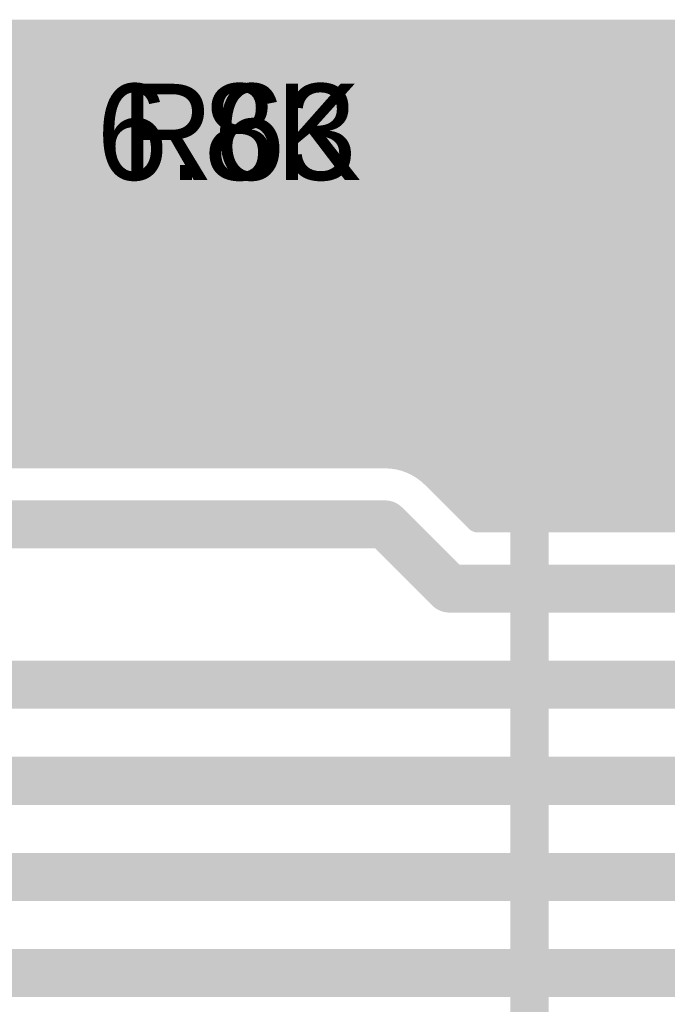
# Model space of a CAD drawing. Extents: x 7.17 to 14.1, y 4 to 11.75.
# Tile 135 of 189: x 8.92 to 9.12, y 8.53 to 8.83. Entities that reach past the tile are written whole.
import ezdxf

# ---------------------------------------------------------------- set-up
doc = ezdxf.new("R2010")
doc.units = 0
doc.layers.get('0').update_dxf_attribs({"linetype": 'CONTINUOUS'})
for name, color, linetype in [('BOTTOMLAYER', 5, 'CONTINUOUS'), ('MECHANICAL1', 6, 'CONTINUOUS'), ('TOPLAYER', 1, 'CONTINUOUS'), ('TOPOVERLAY', 2, 'CONTINUOUS'), ('TOPPASTE', 8, 'CONTINUOUS'), ('TOPSOLDER', 216, 'CONTINUOUS')]:
    doc.layers.add(name, color=color, linetype=linetype)

# ---------------------------------------------------------------- blocks, each defined once
blk = doc.blocks.new('0603_2')
at = {"layer": 'MECHANICAL1', "const_width": 0.01}
for points in [[(-0.000531, 0.015748), (-0.000531, -0.014252)], [(0.059468, 0.015748), (-0.000531, 0.015748)], [(0.059468, 0.015748), (0.059468, -0.014252)], [(0.059468, -0.014252), (-0.000531, -0.014252)]]:
    blk.add_lwpolyline(points, dxfattribs=at)
at = {"layer": 'MECHANICAL1', "const_width": 0.005}
for points in [[(-0.003031, 0.015748, 1), (0.001969, 0.015748, 1)], [(-0.003031, 0.015748, 1), (0.001969, 0.015748, 1)], [(0.056968, 0.015748, 1), (0.061968, 0.015748, 1)], [(0.056968, 0.015748, 1), (0.061968, 0.015748, 1)], [(-0.003031, -0.014252, 1), (0.001969, -0.014252, 1)], [(-0.003031, -0.014252, 1), (0.001969, -0.014252, 1)], [(0.056968, -0.014252, 1), (0.061968, -0.014252, 1)], [(0.056968, -0.014252, 1), (0.061968, -0.014252, 1)]]:
    blk.add_lwpolyline(points, format="xyb", close=True, dxfattribs=at)
at = {"layer": 'TOPLAYER'}
for points in [[(-0.015, -0.015), (0.015, -0.015), (-0.015, 0.015), (0.015, 0.015)], [(0.045, -0.015), (0.075, -0.015), (0.045, 0.015), (0.075, 0.015)]]:
    blk.add_solid(points, dxfattribs=at)
at = {"layer": 'TOPOVERLAY', "const_width": 0.01}
for points in [[(-0.03, 0.03), (-0.03, 0)], [(0.09, 0.03), (-0.03, 0.03)], [(0.09, 0.03), (0.09, -0.03)], [(-0.03, 0), (-0.03, -0.03)], [(0.09, -0.03), (-0.03, -0.03)]]:
    blk.add_lwpolyline(points, dxfattribs=at)
at = {"layer": 'TOPOVERLAY', "const_width": 0.005}
for points in [[(-0.0325, 0.03, 1), (-0.0275, 0.03, 1)], [(-0.0325, 0.03, 1), (-0.0275, 0.03, 1)], [(0.0875, 0.03, 1), (0.0925, 0.03, 1)], [(0.0875, 0.03, 1), (0.0925, 0.03, 1)], [(-0.0325, 0, 1), (-0.0275, 0, 1)], [(-0.0325, 0, 1), (-0.0275, 0, 1)], [(-0.0325, -0.03, 1), (-0.0275, -0.03, 1)], [(-0.0325, -0.03, 1), (-0.0275, -0.03, 1)], [(0.0875, -0.03, 1), (0.0925, -0.03, 1)], [(0.0875, -0.03, 1), (0.0925, -0.03, 1)]]:
    blk.add_lwpolyline(points, format="xyb", close=True, dxfattribs=at)
at = {"layer": 'TOPPASTE'}
for points in [[(-0.015, -0.015), (0.015, -0.015), (-0.015, 0.015), (0.015, 0.015)], [(0.045, -0.015), (0.075, -0.015), (0.045, 0.015), (0.075, 0.015)]]:
    blk.add_solid(points, dxfattribs=at)
at = {"layer": 'TOPSOLDER'}
for points in [[(-0.019, -0.019), (0.019, -0.019), (-0.019, 0.019), (0.019, 0.019)], [(0.041, -0.019), (0.079, -0.019), (0.041, 0.019), (0.079, 0.019)]]:
    blk.add_solid(points, dxfattribs=at)

msp = doc.modelspace()

# ---------------------------------------------------------------- linework, layer by layer
at = {"layer": 'BOTTOMLAYER'}
for points, const_width in [([(7.414904, 8.8285), (9.709444, 8.8285)], 0.008), ([(8.785552, 8.8285), (8.917552, 8.6965)], 0.008), ([(8.792623, 8.8285), (8.924623, 8.6965)], 0.008), ([(8.799694, 8.8285), (8.931694, 8.6965)], 0.008), ([(8.806765, 8.8285), (8.938765, 8.6965)], 0.008), ([(8.810918, 8.719), (8.920418, 8.8285)], 0.008), ([(8.813836, 8.8285), (8.945836, 8.6965)], 0.008), ([(8.817989, 8.719), (8.927489, 8.8285)], 0.008), ([(8.820907, 8.8285), (8.952907, 8.6965)], 0.008), ([(8.82506, 8.719), (8.93456, 8.8285)], 0.008), ([(8.827979, 8.8285), (8.959979, 8.6965)], 0.008), ([(8.832132, 8.719), (8.941632, 8.8285)], 0.008), ([(8.83505, 8.8285), (8.96705, 8.6965)], 0.008), ([(8.839203, 8.719), (8.948703, 8.8285)], 0.008), ([(8.842121, 8.8285), (8.974121, 8.6965)], 0.008), ([(8.846274, 8.719), (8.955774, 8.8285)], 0.008), ([(8.849192, 8.8285), (8.981192, 8.6965)], 0.008), ([(8.849404, 8.707988), (8.969916, 8.8285)], 0.008), ([(8.849404, 8.715059), (8.962845, 8.8285)], 0.008), ([(8.849404, 8.700917), (8.976987, 8.8285)], 0.008), ([(8.852058, 8.6965), (8.984058, 8.8285)], 0.008), ([(8.856263, 8.8285), (8.988263, 8.6965)], 0.008), ([(8.859129, 8.6965), (8.991129, 8.8285)], 0.008), ([(8.863334, 8.8285), (8.995334, 8.6965)], 0.008), ([(8.8662, 8.6965), (8.9982, 8.8285)], 0.008), ([(8.870405, 8.8285), (9.002405, 8.6965)], 0.008), ([(8.873271, 8.6965), (9.005271, 8.8285)], 0.008), ([(8.877476, 8.8285), (9.009476, 8.6965)], 0.008), ([(8.880343, 8.6965), (9.012343, 8.8285)], 0.008), ([(8.884547, 8.8285), (9.016547, 8.6965)], 0.008), ([(8.887414, 8.6965), (9.019414, 8.8285)], 0.008), ([(8.891618, 8.8285), (9.023618, 8.6965)], 0.008), ([(8.894485, 8.6965), (9.026485, 8.8285)], 0.008), ([(8.898689, 8.8285), (9.030689, 8.6965)], 0.008), ([(8.901556, 8.6965), (9.033556, 8.8285)], 0.008), ([(8.905761, 8.8285), (9.037982, 8.696279)], 0.008), ([(8.908627, 8.6965), (9.040627, 8.8285)], 0.008), ([(8.912832, 8.8285), (9.064832, 8.6765)], 0.008), ([(8.915698, 8.6965), (9.047698, 8.8285)], 0.008), ([(8.919903, 8.8285), (9.071903, 8.6765)], 0.008), ([(8.922769, 8.6965), (9.054769, 8.8285)], 0.008), ([(8.926974, 8.8285), (9.078974, 8.6765)], 0.008), ([(8.92984, 8.6965), (9.06184, 8.8285)], 0.008), ([(8.934045, 8.8285), (9.086045, 8.6765)], 0.008), ([(8.936911, 8.6965), (9.068911, 8.8285)], 0.008), ([(8.941116, 8.8285), (9.093116, 8.6765)], 0.008), ([(8.943983, 8.6965), (9.075983, 8.8285)], 0.008), ([(8.948187, 8.8285), (9.100187, 8.6765)], 0.008), ([(8.951054, 8.6965), (9.083054, 8.8285)], 0.008), ([(8.955258, 8.8285), (9.107258, 8.6765)], 0.008), ([(8.958125, 8.6965), (9.090125, 8.8285)], 0.008), ([(8.962329, 8.8285), (9.114329, 8.6765)], 0.008), ([(8.965196, 8.6965), (9.097196, 8.8285)], 0.008), ([(8.969401, 8.8285), (9.121401, 8.6765)], 0.008), ([(8.972267, 8.6965), (9.104267, 8.8285)], 0.008), ([(8.976472, 8.8285), (9.128472, 8.6765)], 0.008), ([(8.979338, 8.6965), (9.111338, 8.8285)], 0.008), ([(8.983543, 8.8285), (9.135543, 8.6765)], 0.008), ([(8.986409, 8.6965), (9.118409, 8.8285)], 0.008), ([(8.990614, 8.8285), (9.142614, 8.6765)], 0.008), ([(8.99348, 8.6965), (9.12548, 8.8285)], 0.008), ([(8.997685, 8.8285), (9.149685, 8.6765)], 0.008), ([(9.000551, 8.6965), (9.132551, 8.8285)], 0.008), ([(9.004756, 8.8285), (9.156756, 8.6765)], 0.008), ([(9.007622, 8.6965), (9.139622, 8.8285)], 0.008), ([(9.011827, 8.8285), (9.163827, 8.6765)], 0.008), ([(9.014693, 8.6965), (9.146693, 8.8285)], 0.008), ([(9.018898, 8.8285), (9.170898, 8.6765)], 0.008), ([(9.021765, 8.6965), (9.153765, 8.8285)], 0.008), ([(9.025969, 8.8285), (9.177969, 8.6765)], 0.008), ([(9.028836, 8.6965), (9.160836, 8.8285)], 0.008), ([(9.03304, 8.8285), (9.18504, 8.6765)], 0.008), ([(9.035884, 8.696478), (9.167907, 8.8285)], 0.008), ([(9.040112, 8.8285), (9.192111, 8.6765)], 0.008), ([(9.041831, 8.695353), (9.174978, 8.8285)], 0.008), ([(9.046594, 8.693044), (9.182049, 8.8285)], 0.008), ([(9.047183, 8.8285), (9.199183, 8.6765)], 0.008), ([(9.050465, 8.689845), (9.18912, 8.8285)], 0.008), ([(9.054, 8.686309), (9.196191, 8.8285)], 0.008), ([(9.054254, 8.8285), (9.206254, 8.6765)], 0.008), ([(9.057536, 8.682774), (9.203262, 8.8285)], 0.008), ([(9.061072, 8.679238), (9.210333, 8.8285)], 0.008), ([(9.061325, 8.8285), (9.213325, 8.6765)], 0.008), ([(9.065404, 8.6765), (9.217405, 8.8285)], 0.008), ([(9.068396, 8.8285), (9.220396, 8.6765)], 0.008), ([(9.072476, 8.6765), (9.224476, 8.8285)], 0.008), ([(9.075467, 8.8285), (9.227467, 8.6765)], 0.008), ([(9.079547, 8.6765), (9.231547, 8.8285)], 0.008), ([(9.082538, 8.8285), (9.234538, 8.6765)], 0.008), ([(9.086618, 8.6765), (9.238618, 8.8285)], 0.008), ([(9.089609, 8.8285), (9.241609, 8.6765)], 0.008), ([(9.093689, 8.6765), (9.245689, 8.8285)], 0.008), ([(9.09668, 8.8285), (9.24868, 8.6765)], 0.008), ([(9.10076, 8.6765), (9.25276, 8.8285)], 0.008), ([(9.103751, 8.8285), (9.255751, 8.6765)], 0.008), ([(9.107831, 8.6765), (9.259831, 8.8285)], 0.008), ([(9.110822, 8.8285), (9.262823, 8.6765)], 0.008), ([(9.114902, 8.6765), (9.266902, 8.8285)], 0.008), ([(9.117894, 8.8285), (9.269894, 8.6765)], 0.008), ([(9.121973, 8.6765), (9.273973, 8.8285)], 0.008), ([(9.124965, 8.8285), (9.276965, 8.6765)], 0.008), ([(8.849404, 8.6965), (9.034904, 8.6965)], 0.008), ([(9.050107, 8.690203), (9.06381, 8.6765)], 0.008), ([(8.805404, 8.675), (9.034904, 8.675)], 0.015), ([(9.034904, 8.675), (9.054904, 8.655)], 0.015), ([(9.06381, 8.6765), (9.359412, 8.6765)], 0.008), ([(9.054904, 8.655), (10.499904, 8.655)], 0.015), ([(8.555404, 8.625), (10.204904, 8.625)], 0.015), ([(8.485404, 8.595), (10.109904, 8.595)], 0.015), ([(8.415404, 8.565), (10.0792, 8.565)], 0.015), ([(8.345404, 8.535), (9.899904, 8.535)], 0.015)]:
    msp.add_lwpolyline(points, dxfattribs=dict(at, const_width=const_width))
for points, const_width in [([(8.917903, 8.8285, 1), (8.921903, 8.8285, 1)], 0.004), ([(8.918418, 8.8285, 1), (8.922418, 8.8285, 1)], 0.004), ([(8.924974, 8.8285, 1), (8.928974, 8.8285, 1)], 0.004), ([(8.925489, 8.8285, 1), (8.929489, 8.8285, 1)], 0.004), ([(8.932045, 8.8285, 1), (8.936045, 8.8285, 1)], 0.004), ([(8.93256, 8.8285, 1), (8.936561, 8.8285, 1)], 0.004), ([(8.939116, 8.8285, 1), (8.943116, 8.8285, 1)], 0.004), ([(8.939632, 8.8285, 1), (8.943632, 8.8285, 1)], 0.004), ([(8.946187, 8.8285, 1), (8.950187, 8.8285, 1)], 0.004), ([(8.946703, 8.8285, 1), (8.950703, 8.8285, 1)], 0.004), ([(8.953258, 8.8285, 1), (8.957258, 8.8285, 1)], 0.004), ([(8.953774, 8.8285, 1), (8.957774, 8.8285, 1)], 0.004), ([(8.960329, 8.8285, 1), (8.964329, 8.8285, 1)], 0.004), ([(8.960845, 8.8285, 1), (8.964845, 8.8285, 1)], 0.004), ([(8.967401, 8.8285, 1), (8.9714, 8.8285, 1)], 0.004), ([(8.967916, 8.8285, 1), (8.971916, 8.8285, 1)], 0.004), ([(8.974472, 8.8285, 1), (8.978472, 8.8285, 1)], 0.004), ([(8.974987, 8.8285, 1), (8.978987, 8.8285, 1)], 0.004), ([(8.981543, 8.8285, 1), (8.985543, 8.8285, 1)], 0.004), ([(8.982058, 8.8285, 1), (8.986058, 8.8285, 1)], 0.004), ([(8.988614, 8.8285, 1), (8.992614, 8.8285, 1)], 0.004), ([(8.989129, 8.8285, 1), (8.993129, 8.8285, 1)], 0.004), ([(8.995685, 8.8285, 1), (8.999685, 8.8285, 1)], 0.004), ([(8.9962, 8.8285, 1), (9.0002, 8.8285, 1)], 0.004), ([(9.002756, 8.8285, 1), (9.006756, 8.8285, 1)], 0.004), ([(9.003272, 8.8285, 1), (9.007271, 8.8285, 1)], 0.004), ([(9.009827, 8.8285, 1), (9.013827, 8.8285, 1)], 0.004), ([(9.010343, 8.8285, 1), (9.014343, 8.8285, 1)], 0.004), ([(9.016898, 8.8285, 1), (9.020898, 8.8285, 1)], 0.004), ([(9.017414, 8.8285, 1), (9.021414, 8.8285, 1)], 0.004), ([(9.023969, 8.8285, 1), (9.027969, 8.8285, 1)], 0.004), ([(9.024485, 8.8285, 1), (9.028485, 8.8285, 1)], 0.004), ([(9.03104, 8.8285, 1), (9.03504, 8.8285, 1)], 0.004), ([(9.031556, 8.8285, 1), (9.035556, 8.8285, 1)], 0.004), ([(9.038111, 8.8285, 1), (9.042112, 8.8285, 1)], 0.004), ([(9.038627, 8.8285, 1), (9.042627, 8.8285, 1)], 0.004), ([(9.045183, 8.8285, 1), (9.049183, 8.8285, 1)], 0.004), ([(9.045698, 8.8285, 1), (9.049698, 8.8285, 1)], 0.004), ([(9.052254, 8.8285, 1), (9.056254, 8.8285, 1)], 0.004), ([(9.052769, 8.8285, 1), (9.056769, 8.8285, 1)], 0.004), ([(9.059325, 8.8285, 1), (9.063325, 8.8285, 1)], 0.004), ([(9.05984, 8.8285, 1), (9.06384, 8.8285, 1)], 0.004), ([(9.066396, 8.8285, 1), (9.070396, 8.8285, 1)], 0.004), ([(9.066911, 8.8285, 1), (9.070911, 8.8285, 1)], 0.004), ([(9.073467, 8.8285, 1), (9.077467, 8.8285, 1)], 0.004), ([(9.073982, 8.8285, 1), (9.077982, 8.8285, 1)], 0.004), ([(9.080538, 8.8285, 1), (9.084538, 8.8285, 1)], 0.004), ([(9.081054, 8.8285, 1), (9.085054, 8.8285, 1)], 0.004), ([(9.087609, 8.8285, 1), (9.091609, 8.8285, 1)], 0.004), ([(9.088125, 8.8285, 1), (9.092125, 8.8285, 1)], 0.004), ([(9.09468, 8.8285, 1), (9.09868, 8.8285, 1)], 0.004), ([(9.095196, 8.8285, 1), (9.099196, 8.8285, 1)], 0.004), ([(9.101751, 8.8285, 1), (9.105751, 8.8285, 1)], 0.004), ([(9.102267, 8.8285, 1), (9.106267, 8.8285, 1)], 0.004), ([(9.108823, 8.8285, 1), (9.112823, 8.8285, 1)], 0.004), ([(9.109338, 8.8285, 1), (9.113338, 8.8285, 1)], 0.004), ([(9.115894, 8.8285, 1), (9.119894, 8.8285, 1)], 0.004), ([(9.116409, 8.8285, 1), (9.120409, 8.8285, 1)], 0.004), ([(9.122965, 8.8285, 1), (9.126965, 8.8285, 1)], 0.004), ([(9.12348, 8.8285, 1), (9.12748, 8.8285, 1)], 0.004), ([(8.915552, 8.6965, 1), (8.919552, 8.6965, 1)], 0.004), ([(8.920769, 8.6965, 1), (8.924769, 8.6965, 1)], 0.004), ([(8.922623, 8.6965, 1), (8.926623, 8.6965, 1)], 0.004), ([(8.92784, 8.6965, 1), (8.93184, 8.6965, 1)], 0.004), ([(8.929694, 8.6965, 1), (8.933694, 8.6965, 1)], 0.004), ([(8.934911, 8.6965, 1), (8.938911, 8.6965, 1)], 0.004), ([(8.936765, 8.6965, 1), (8.940765, 8.6965, 1)], 0.004), ([(8.941982, 8.6965, 1), (8.945982, 8.6965, 1)], 0.004), ([(8.943836, 8.6965, 1), (8.947836, 8.6965, 1)], 0.004), ([(8.949054, 8.6965, 1), (8.953054, 8.6965, 1)], 0.004), ([(8.950907, 8.6965, 1), (8.954907, 8.6965, 1)], 0.004), ([(8.956125, 8.6965, 1), (8.960125, 8.6965, 1)], 0.004), ([(8.957978, 8.6965, 1), (8.961979, 8.6965, 1)], 0.004), ([(8.963196, 8.6965, 1), (8.967196, 8.6965, 1)], 0.004), ([(8.96505, 8.6965, 1), (8.96905, 8.6965, 1)], 0.004), ([(8.970267, 8.6965, 1), (8.974267, 8.6965, 1)], 0.004), ([(8.972121, 8.6965, 1), (8.976121, 8.6965, 1)], 0.004), ([(8.977338, 8.6965, 1), (8.981338, 8.6965, 1)], 0.004), ([(8.979192, 8.6965, 1), (8.983192, 8.6965, 1)], 0.004), ([(8.984409, 8.6965, 1), (8.988409, 8.6965, 1)], 0.004), ([(8.986263, 8.6965, 1), (8.990263, 8.6965, 1)], 0.004), ([(8.99148, 8.6965, 1), (8.99548, 8.6965, 1)], 0.004), ([(8.993334, 8.6965, 1), (8.997334, 8.6965, 1)], 0.004), ([(8.998551, 8.6965, 1), (9.002551, 8.6965, 1)], 0.004), ([(9.000405, 8.6965, 1), (9.004405, 8.6965, 1)], 0.004), ([(9.005622, 8.6965, 1), (9.009622, 8.6965, 1)], 0.004), ([(9.007476, 8.6965, 1), (9.011476, 8.6965, 1)], 0.004), ([(9.012693, 8.6965, 1), (9.016694, 8.6965, 1)], 0.004), ([(9.014547, 8.6965, 1), (9.018547, 8.6965, 1)], 0.004), ([(9.019765, 8.6965, 1), (9.023765, 8.6965, 1)], 0.004), ([(9.021618, 8.6965, 1), (9.025618, 8.6965, 1)], 0.004), ([(9.026836, 8.6965, 1), (9.030836, 8.6965, 1)], 0.004), ([(9.02869, 8.6965, 1), (9.03269, 8.6965, 1)], 0.004), ([(9.032904, 8.6965, 1), (9.036904, 8.6965, 1)], 0.004), ([(9.032904, 8.6965, 1), (9.036904, 8.6965, 1)], 0.004), ([(9.032904, 8.6965, 1), (9.036904, 8.6965, 1)], 0.004), ([(9.033884, 8.696478, 1), (9.037884, 8.696478, 1)], 0.004), ([(9.035982, 8.696279, 1), (9.039982, 8.696279, 1)], 0.004), ([(9.039831, 8.695353, 1), (9.043831, 8.695353, 1)], 0.004), ([(9.044593, 8.693044, 1), (9.048594, 8.693044, 1)], 0.004), ([(9.048107, 8.690203, 1), (9.052107, 8.690203, 1)], 0.004), ([(9.048107, 8.690203, 1), (9.052107, 8.690203, 1)], 0.004), ([(9.048107, 8.690203, 1), (9.052107, 8.690203, 1)], 0.004), ([(9.048465, 8.689845, 1), (9.052465, 8.689845, 1)], 0.004), ([(9.052, 8.686309, 1), (9.056, 8.686309, 1)], 0.004), ([(9.055536, 8.682774, 1), (9.059536, 8.682774, 1)], 0.004), ([(9.031154, 8.675, 1), (9.038654, 8.675, 1)], 0.0075), ([(9.031154, 8.675, 1), (9.038654, 8.675, 1)], 0.0075), ([(9.059071, 8.679238, 1), (9.063071, 8.679238, 1)], 0.004), ([(9.06181, 8.6765, 1), (9.06581, 8.6765, 1)], 0.004), ([(9.06181, 8.6765, 1), (9.06581, 8.6765, 1)], 0.004), ([(9.062832, 8.6765, 1), (9.066832, 8.6765, 1)], 0.004), ([(9.063405, 8.6765, 1), (9.067405, 8.6765, 1)], 0.004), ([(9.069903, 8.6765, 1), (9.073903, 8.6765, 1)], 0.004), ([(9.070476, 8.6765, 1), (9.074476, 8.6765, 1)], 0.004), ([(9.076974, 8.6765, 1), (9.080974, 8.6765, 1)], 0.004), ([(9.077547, 8.6765, 1), (9.081547, 8.6765, 1)], 0.004), ([(9.084045, 8.6765, 1), (9.088045, 8.6765, 1)], 0.004), ([(9.084618, 8.6765, 1), (9.088618, 8.6765, 1)], 0.004), ([(9.091116, 8.6765, 1), (9.095116, 8.6765, 1)], 0.004), ([(9.091689, 8.6765, 1), (9.095689, 8.6765, 1)], 0.004), ([(9.098187, 8.6765, 1), (9.102187, 8.6765, 1)], 0.004), ([(9.09876, 8.6765, 1), (9.10276, 8.6765, 1)], 0.004), ([(9.105258, 8.6765, 1), (9.109258, 8.6765, 1)], 0.004), ([(9.105831, 8.6765, 1), (9.109831, 8.6765, 1)], 0.004), ([(9.112329, 8.6765, 1), (9.116329, 8.6765, 1)], 0.004), ([(9.112902, 8.6765, 1), (9.116902, 8.6765, 1)], 0.004), ([(9.1194, 8.6765, 1), (9.123401, 8.6765, 1)], 0.004), ([(9.119973, 8.6765, 1), (9.123973, 8.6765, 1)], 0.004), ([(9.051154, 8.655, 1), (9.058654, 8.655, 1)], 0.0075), ([(9.051154, 8.655, 1), (9.058654, 8.655, 1)], 0.0075)]:
    msp.add_lwpolyline(points, format="xyb", close=True, dxfattribs=dict(at, const_width=const_width))
at = {"layer": 'BOTTOMLAYER', "const_width": 0.008}
msp.add_lwpolyline([(9.034904, 8.6965, -0.198912), (9.050107, 8.690203)], format="xyb", dxfattribs=at)
msp.add_lwpolyline([(9.034904, 8.6965, -0.198912), (9.050107, 8.690203)], format="xyb", dxfattribs=at)
at = {"layer": 'TOPLAYER', "const_width": 0.012}
msp.add_lwpolyline([(9.079904, 8.385), (9.079904, 8.795)], dxfattribs=at)
at = {"layer": 'TOPLAYER', "const_width": 0.006}
msp.add_lwpolyline([(9.076904, 8.795, 1), (9.082904, 8.795, 1)], format="xyb", close=True, dxfattribs=at)

# ---------------------------------------------------------------- block references
at = {"rotation": 180}
msp.add_blockref('0603_2', (9.139904, 8.795), dxfattribs=at)

# ---------------------------------------------------------------- texts
at = {"layer": 'MECHANICAL1'}
msp.add_text('6.8K', height=0.03, dxfattribs=at).set_placement((8.944904, 8.7825))
at = {"layer": 'TOPOVERLAY'}
msp.add_text('R63', height=0.03, dxfattribs=at).set_placement((8.952404, 8.7825))

doc.saveas('drawing.dxf')
